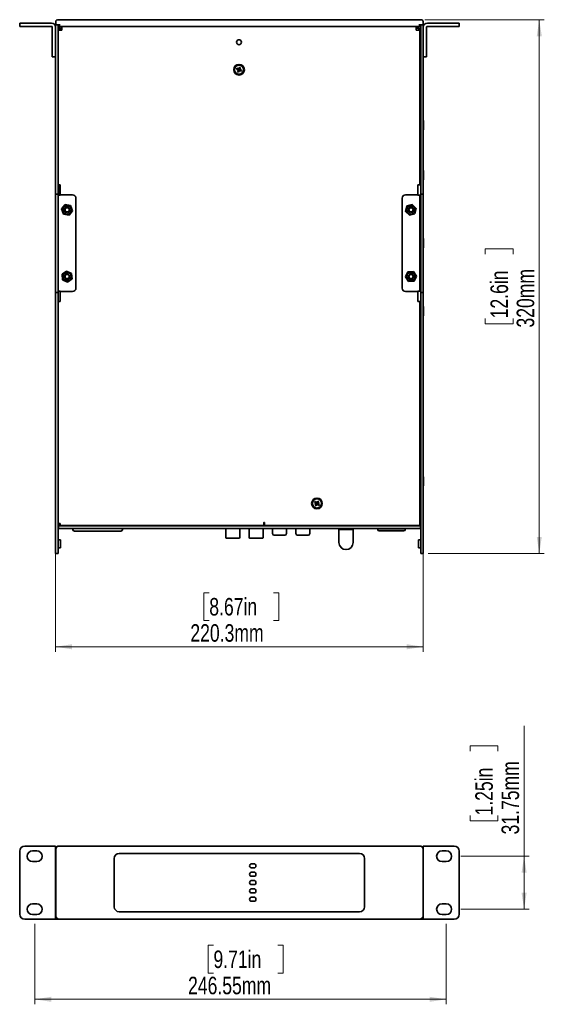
# Model space of a CAD drawing. Header units: millimetres. Extents: x 18 to 563, y 14 to 393.
# Tile 3 of 8: x 161 to 266, y 197 to 393. Entities that reach past the tile are written whole.
import ezdxf

# ---------------------------------------------------------------- set-up
doc = ezdxf.new("R2010")
doc.units = ezdxf.units.MM
doc.styles.add('SLDTEXTSTYLE0', font='TXT', dxfattribs={"width": 0.75})
doc.dimstyles.new('SLDDIMSTYLE0', dxfattribs={"dimtxt": 3.5, "dimasz": 3.302, "dimexe": 0, "dimexo": 0.0625, "dimgap": 0.875, "dimtad": 1, "dimlfac": 3, "dimrnd": 1e-09, "dimzin": 12, "dimdsep": 46, "dimtxsty": 'SLDTEXTSTYLE0', "dimsah": 1, "dimcen": 0.09, "dimadec": 0, "dimazin": 3, "dimtfac": 1, "dimtofl": 0, "dimtmove": 0, "dimatfit": 3, "dimfxl": 0, "dimfrac": 2, "dimtolj": 1, "dimtzin": 12, "dimarcsym": 0})

# ---------------------------------------------------------------- blocks, each defined once
blk = doc.blocks.new('_D')
at = {"color": 7, "linetype": 'Continuous', "lineweight": 0}
for p, q in [((164.39, 212.6), (164.39, 196.51)), ((246.57, 212.6), (246.57, 196.51)), ((200.08, 208.31), (199.02, 208.31)), ((199.02, 208.31), (199.02, 202.75)), ((212.91, 208.31), (213.98, 208.31)), ((213.98, 208.31), (213.98, 202.75)), ((199.02, 202.75), (200.08, 202.75)), ((213.98, 202.75), (212.91, 202.75)), ((164.39, 197.51), (246.57, 197.51))]:
    blk.add_line(p, q, dxfattribs=at)
at = {"color": 7, "linetype": 'Continuous', "lineweight": 18}
for points in [[(164.39, 197.51), (167.69, 197.01), (167.69, 198.02)], [(246.57, 197.51), (243.27, 198.02), (243.27, 197.01)]]:
    blk.add_solid(points, dxfattribs=at)
at = {"color": 7, "linetype": 'Continuous', "lineweight": 18, "char_height": 3.5, "attachment_point": 1, "style": 'SLDTEXTSTYLE0'}
for s, insert in [('9.71in', (200.08, 207.26)), ('246.55mm', (195.01, 202.02))]:
    blk.add_mtext(s, dxfattribs=dict(at, insert=insert))
blk = doc.blocks.new('_D_1')
at = {"color": 7, "linetype": 'Continuous', "lineweight": 0}
for p, q in [((262.12, 226.1), (262.12, 252.14)), ((251.33, 247.07), (251.33, 248.14)), ((251.33, 248.14), (256.88, 248.14)), ((256.88, 248.14), (256.88, 247.07)), ((251.33, 234.24), (251.33, 233.18)), ((256.88, 233.18), (256.88, 234.24)), ((251.33, 233.18), (256.88, 233.18)), ((249.49, 226.1), (263.12, 226.1)), ((262.12, 226.1), (262.12, 215.52)), ((249.49, 215.52), (263.12, 215.52))]:
    blk.add_line(p, q, dxfattribs=at)
at = {"color": 7, "linetype": 'Continuous', "lineweight": 18}
for points in [[(262.12, 226.1), (261.61, 222.8), (262.63, 222.8)], [(262.12, 215.52), (262.63, 218.82), (261.61, 218.82)]]:
    blk.add_solid(points, dxfattribs=at)
at = {"color": 7, "linetype": 'Continuous', "lineweight": 18, "char_height": 3.5, "attachment_point": 1, "rotation": 90, "style": 'SLDTEXTSTYLE0'}
for s, insert in [('31.75mm', (257.61, 230.46)), ('1.25in', (252.37, 234.24))]:
    blk.add_mtext(s, dxfattribs=dict(at, insert=insert))
blk = doc.blocks.new('_D_3')
at = {"color": 7, "linetype": 'Continuous', "lineweight": 0}
for p, q in [((168.55, 286.6), (168.55, 266.96)), ((241.99, 286.6), (241.99, 266.96)), ((199.25, 278.75), (198.18, 278.75)), ((198.18, 278.75), (198.18, 273.2)), ((212.08, 278.75), (213.14, 278.75)), ((213.14, 278.75), (213.14, 273.2)), ((198.18, 273.2), (199.25, 273.2)), ((213.14, 273.2), (212.08, 273.2)), ((241.99, 267.96), (168.55, 267.96))]:
    blk.add_line(p, q, dxfattribs=at)
at = {"color": 7, "linetype": 'Continuous', "lineweight": 18}
for points in [[(168.55, 267.96), (171.86, 267.45), (171.86, 268.47)], [(241.99, 267.96), (238.69, 268.47), (238.69, 267.45)]]:
    blk.add_solid(points, dxfattribs=at)
at = {"color": 7, "linetype": 'Continuous', "lineweight": 18, "char_height": 3.5, "attachment_point": 1, "style": 'SLDTEXTSTYLE0'}
for s, insert in [('8.67in', (199.25, 277.71)), ('220.3mm', (195.47, 272.47))]:
    blk.add_mtext(s, dxfattribs=dict(at, insert=insert))
blk = doc.blocks.new('_D_4')
at = {"color": 7, "linetype": 'Continuous', "lineweight": 0}
for p, q in [((242.27, 393.27), (266.15, 393.27)), ((265.15, 393.27), (265.15, 286.6)), ((254.36, 346.42), (254.36, 347.48)), ((254.36, 347.48), (259.92, 347.48)), ((259.92, 347.48), (259.92, 346.42)), ((254.36, 333.59), (254.36, 332.52)), ((254.36, 332.52), (259.92, 332.52)), ((259.92, 332.52), (259.92, 333.59)), ((242.99, 286.6), (266.15, 286.6))]:
    blk.add_line(p, q, dxfattribs=at)
at = {"color": 7, "linetype": 'Continuous', "lineweight": 18}
for points in [[(265.15, 393.27), (264.65, 389.97), (265.66, 389.97)], [(265.15, 286.6), (265.66, 289.91), (264.65, 289.91)]]:
    blk.add_solid(points, dxfattribs=at)
at = {"color": 7, "linetype": 'Continuous', "lineweight": 18, "char_height": 3.5, "attachment_point": 1, "rotation": 90, "style": 'SLDTEXTSTYLE0'}
for s, insert in [('12.6in', (255.41, 333.59)), ('320mm', (260.64, 331.75))]:
    blk.add_mtext(s, dxfattribs=dict(at, insert=insert))

msp = doc.modelspace()

# ---------------------------------------------------------------- linework, layer by layer
at = {"color": 7, "linetype": 'Continuous', "lineweight": 35}
for p, q in [((161.388, 391.9372), (161.388, 392.6039)), ((161.388, 392.6039), (162.388, 392.6039)), ((162.388, 391.9372), (161.388, 391.9372)), ((162.388, 392.6039), (167.7213, 392.6039)), ((162.388, 391.9372), (167.7213, 391.9372)), ((167.888, 391.7706), (167.888, 386.8372)), ((168.5546, 392.2706), (168.6353, 392.2706)), ((168.5546, 391.7706), (168.5546, 392.2706)), ((168.5546, 391.7706), (168.5546, 358.8372)), ((168.5546, 391.7706), (168.5546, 386.8372)), ((168.6046, 392.2706), (168.6046, 392.9372)), ((169.2713, 392.2706), (168.6353, 392.2706)), ((168.938, 393.2706), (169.2713, 393.2706)), ((169.0546, 392.2706), (169.0546, 391.7706)), ((169.0546, 391.7706), (169.0546, 358.8372)), ((169.138, 391.9372), (169.138, 392.2706)), ((169.4713, 391.9372), (169.138, 391.9372)), ((169.2713, 393.2706), (241.2713, 393.2706)), ((169.2713, 392.2706), (169.4713, 392.2706)), ((241.0713, 391.9372), (169.4713, 391.9372)), ((169.788, 391.6039), (169.638, 391.6039)), ((169.788, 391.9372), (169.788, 391.5372)), ((240.588, 391.5372), (240.588, 391.9372)), ((240.588, 391.6039), (241.0046, 391.6039)), ((241.0713, 392.2706), (241.2713, 392.2706)), ((241.4046, 391.9372), (241.0713, 391.9372)), ((241.2713, 393.2706), (241.6046, 393.2706)), ((241.9073, 392.2706), (241.2713, 392.2706)), ((241.4046, 392.2706), (241.4046, 391.9372)), ((241.488, 391.7706), (241.488, 392.2706)), ((241.488, 391.7706), (241.488, 358.8372)), ((241.9073, 392.2706), (241.988, 392.2706)), ((241.938, 392.2706), (241.938, 392.9372)), ((241.988, 392.2706), (241.988, 391.7706)), ((241.988, 391.7706), (241.988, 358.8372)), ((241.988, 391.7706), (241.988, 386.8372)), ((242.6546, 391.7706), (242.6546, 386.8372)), ((248.1546, 392.6039), (242.8213, 392.6039)), ((248.1546, 391.9372), (242.8213, 391.9372)), ((248.1546, 392.6039), (249.1546, 392.6039)), ((249.1546, 391.9372), (248.1546, 391.9372)), ((249.1546, 392.6039), (249.1546, 391.9372)), ((169.0546, 391.2039), (169.4546, 391.2039)), ((169.238, 391.5372), (169.238, 391.2039)), ((169.4546, 391.2039), (169.788, 391.2039)), ((169.5713, 391.5372), (169.5713, 391.2039)), ((169.788, 391.2039), (169.788, 391.5372)), ((240.588, 391.5372), (240.588, 391.2039)), ((240.588, 391.2039), (240.9213, 391.2039)), ((240.9213, 391.2039), (241.3213, 391.2039)), ((241.0713, 391.5372), (241.0713, 391.2039)), ((241.3213, 391.2039), (241.3213, 360.2706)), ((241.4046, 391.5372), (241.4046, 388.8372)), ((241.4046, 388.8372), (241.4046, 387.0039)), ((167.888, 385.8372), (167.888, 386.8372)), ((168.5546, 385.8372), (167.888, 385.8372)), ((241.4046, 387.0039), (241.3213, 387.0039)), ((242.6546, 385.8372), (241.988, 385.8372)), ((242.6546, 386.8372), (242.6546, 385.8372)), ((205.155, 383.5004), (205.2779, 383.7776)), ((205.2779, 383.7776), (205.5034, 383.6776)), ((205.5034, 383.6776), (205.3805, 383.4004)), ((204.6809, 383.3605), (204.7809, 383.586)), ((204.9581, 383.2376), (204.6809, 383.3605)), ((204.7809, 383.586), (205.0581, 383.4631)), ((204.8725, 382.8635), (204.9955, 383.1408)), ((205.098, 382.7635), (204.8725, 382.8635)), ((204.9863, 383.2251), (205.0028, 383.2624)), ((205.0453, 383.1523), (205.0079, 383.1689)), ((205.0697, 383.4133), (205.0863, 383.4506)), ((205.221, 383.0408), (205.098, 382.7635)), ((205.1425, 383.4723), (205.1798, 383.4557)), ((205.2334, 383.0689), (205.1961, 383.0854)), ((205.3062, 383.1279), (205.2897, 383.0906)), ((205.595, 382.9551), (205.3178, 383.0781)), ((205.3307, 383.3888), (205.368, 383.3723)), ((205.3897, 383.316), (205.3731, 383.2787)), ((205.4178, 383.3036), (205.695, 383.1806)), ((205.695, 383.1806), (205.595, 382.9551)), ((168.5546, 373.1039), (168.5213, 373.1039)), ((168.5213, 371.2706), (168.5213, 373.1039)), ((241.3608, 372.6872), (241.3213, 372.6872)), ((242.0213, 373.1039), (241.988, 373.1039)), ((242.0213, 373.1039), (242.0213, 371.8566)), ((168.5213, 371.2706), (168.5546, 371.2706)), ((241.3213, 371.6872), (241.3608, 371.6872)), ((241.988, 371.2706), (242.0213, 371.2706)), ((242.0213, 371.8566), (242.0213, 371.2706)), ((168.5546, 363.1039), (168.5213, 363.1039)), ((168.5213, 361.2706), (168.5213, 363.1039)), ((241.3608, 362.6872), (241.3213, 362.6872)), ((242.0213, 363.1039), (241.988, 363.1039)), ((242.0213, 363.1039), (242.0213, 361.8566)), ((168.5213, 361.2706), (168.5546, 361.2706)), ((169.4546, 360.2706), (169.0546, 360.2706)), ((169.388, 360.2706), (169.388, 359.5372)), ((169.4546, 360.2706), (169.4546, 358.6706)), ((240.9213, 360.2706), (240.9213, 358.6706)), ((241.3213, 360.2706), (240.9213, 360.2706)), ((241.3213, 361.6872), (241.3608, 361.6872)), ((241.988, 361.2706), (242.0213, 361.2706)), ((242.0213, 361.8566), (242.0213, 361.2706)), ((168.5546, 358.4372), (168.5546, 358.8372)), ((169.0546, 358.4372), (168.5546, 358.4372)), ((168.5546, 358.2372), (168.5546, 358.4372)), ((168.5546, 338.9706), (168.5546, 358.2372)), ((169.0546, 358.8372), (169.0546, 358.4372)), ((169.0546, 358.4372), (169.0546, 358.2372)), ((169.0546, 358.2372), (169.0546, 338.9706)), ((169.0546, 358.2039), (169.4546, 358.2039)), ((169.388, 359.5372), (169.388, 358.2039)), ((169.4546, 358.2706), (169.4546, 358.6706)), ((171.9546, 358.2706), (169.4546, 358.2706)), ((169.4546, 358.2039), (169.4546, 358.2706)), ((240.9213, 358.2706), (238.4213, 358.2706)), ((240.9213, 358.6706), (240.9213, 358.2706)), ((240.9213, 358.2706), (240.9213, 358.2039)), ((240.9213, 358.2039), (241.3213, 358.2039)), ((241.3213, 339.0039), (241.3213, 358.2039)), ((241.488, 358.4372), (241.488, 358.8372)), ((241.988, 358.4372), (241.488, 358.4372)), ((241.488, 358.2372), (241.488, 358.4372)), ((241.488, 338.9706), (241.488, 358.2372)), ((241.988, 358.8372), (241.988, 358.4372)), ((241.988, 358.2372), (241.988, 358.4372)), ((241.988, 338.9706), (241.988, 358.2372)), ((170.4668, 356.307), (169.7632, 355.4529)), ((171.5583, 356.1246), (170.4668, 356.307)), ((172.6213, 339.6039), (172.6213, 357.6039)), ((237.7546, 357.6039), (237.7546, 339.6039)), ((239.7946, 356.3429), (238.7293, 356.0434)), ((240.5866, 355.5701), (239.7946, 356.3429)), ((241.488, 356.4372), (241.3213, 356.4372)), ((169.7632, 355.4529), (170.151, 354.4165)), ((170.151, 354.4165), (171.2424, 354.2342)), ((171.2424, 354.2342), (171.9461, 355.0882)), ((171.9461, 355.0882), (171.5583, 356.1246)), ((238.7293, 356.0434), (238.456, 354.9711)), ((238.456, 354.9711), (239.248, 354.1983)), ((239.248, 354.1983), (240.3133, 354.4978)), ((240.3133, 354.4978), (240.5866, 355.5701)), ((241.3213, 354.7706), (241.488, 354.7706)), ((168.5546, 349.5206), (168.5213, 349.5206)), ((168.5213, 347.6872), (168.5213, 349.5206)), ((241.3608, 349.1039), (241.3213, 349.1039)), ((242.0213, 349.5206), (241.988, 349.5206)), ((242.0213, 349.5206), (242.0213, 348.2733)), ((242.0213, 348.2733), (242.0213, 347.6872)), ((168.5213, 347.6872), (168.5546, 347.6872)), ((241.3213, 348.1039), (241.3608, 348.1039)), ((241.988, 347.6872), (242.0213, 347.6872)), ((170.7614, 343.0399), (169.8531, 342.4078)), ((169.8531, 342.4078), (169.9464, 341.3051)), ((171.7629, 342.5694), (170.7614, 343.0399)), ((171.8562, 341.4667), (171.7629, 342.5694)), ((238.9021, 342.8544), (238.4174, 341.8595)), ((240.0059, 342.9321), (238.9021, 342.8544)), ((240.6252, 342.0149), (240.0059, 342.9321)), ((169.9464, 341.3051), (170.9479, 340.8346)), ((170.9479, 340.8346), (171.8562, 341.4667)), ((238.4174, 341.8595), (239.0367, 340.9424)), ((239.0367, 340.9424), (240.1405, 341.0201)), ((240.1405, 341.0201), (240.6252, 342.0149)), ((168.5546, 338.7706), (168.5546, 338.9706)), ((168.5546, 338.7706), (169.0546, 338.7706)), ((168.5546, 338.3706), (168.5546, 338.7706)), ((169.4546, 339.0039), (169.0546, 339.0039)), ((169.0546, 338.9706), (169.0546, 338.7706)), ((169.0546, 338.7706), (169.0546, 338.3706)), ((169.4546, 338.9372), (169.4546, 339.0039)), ((169.4546, 338.9372), (171.9546, 338.9372)), ((169.4546, 338.5372), (169.4546, 338.9372)), ((169.4546, 338.5372), (169.4546, 336.9372)), ((238.4213, 338.9372), (240.9213, 338.9372)), ((240.9213, 339.0039), (240.9213, 338.9372)), ((241.3213, 339.0039), (240.9213, 339.0039)), ((240.9213, 338.9372), (240.9213, 338.5372)), ((240.9213, 338.5372), (240.9213, 336.9372)), ((241.488, 338.7706), (241.488, 338.9706)), ((241.488, 338.7706), (241.988, 338.7706)), ((241.488, 338.3706), (241.488, 338.7706)), ((241.988, 338.7706), (241.988, 338.9706)), ((241.988, 338.7706), (241.988, 338.3706)), ((168.5546, 338.3706), (168.5546, 287.6039)), ((169.0546, 338.3706), (169.0546, 287.6039)), ((169.0546, 336.9372), (169.4546, 336.9372)), ((240.9213, 336.9372), (241.3213, 336.9372)), ((241.3213, 336.9372), (241.3213, 292.1706)), ((241.488, 338.3706), (241.488, 287.6039)), ((241.988, 338.3706), (241.988, 287.6039)), ((168.5546, 335.9372), (168.5213, 335.9372)), ((168.5213, 334.1039), (168.5213, 335.9372)), ((241.3608, 335.5206), (241.3213, 335.5206)), ((241.3213, 334.5206), (241.3608, 334.5206)), ((242.0213, 335.9372), (241.988, 335.9372)), ((242.0213, 335.9372), (242.0213, 334.6899)), ((242.0213, 334.6899), (242.0213, 334.1039)), ((168.5213, 334.1039), (168.5546, 334.1039)), ((241.988, 334.1039), (242.0213, 334.1039)), ((168.5546, 301.9372), (168.5213, 301.9372)), ((168.5213, 300.1039), (168.5213, 301.9372)), ((241.3608, 301.5206), (241.3213, 301.5206)), ((242.0213, 301.9372), (241.988, 301.9372)), ((242.0213, 301.9372), (242.0213, 300.6899)), ((168.5213, 300.1039), (168.5546, 300.1039)), ((241.3213, 300.5206), (241.3608, 300.5206)), ((241.988, 300.1039), (242.0213, 300.1039)), ((242.0213, 300.6899), (242.0213, 300.1039)), ((220.2736, 296.7878), (220.4143, 296.9904)), ((220.5227, 296.6148), (220.2736, 296.7878)), ((220.3681, 296.2636), (220.5411, 296.5127)), ((220.5707, 296.1229), (220.3681, 296.2636)), ((220.4143, 296.9904), (220.6634, 296.8174)), ((220.548, 296.5973), (220.5713, 296.6308)), ((220.5922, 296.5147), (220.5587, 296.538)), ((220.7437, 296.372), (220.5707, 296.1229)), ((220.6654, 296.7663), (220.6887, 296.7999)), ((220.7613, 296.3973), (220.7277, 296.4205)), ((220.748, 296.8106), (220.7815, 296.7873)), ((220.7655, 296.8358), (220.9385, 297.0849)), ((220.8439, 296.4415), (220.8206, 296.408)), ((221.095, 296.2174), (220.8459, 296.3904)), ((220.9171, 296.6931), (220.9506, 296.6699)), ((220.9613, 296.6106), (220.938, 296.577)), ((220.9385, 297.0849), (221.1411, 296.9442)), ((221.1411, 296.9442), (220.9681, 296.6951)), ((220.9866, 296.593), (221.2357, 296.42)), ((221.2357, 296.42), (221.095, 296.2174)), ((241.3213, 295.4372), (241.4213, 295.4372)), ((241.4213, 295.4372), (241.4213, 295.2706)), ((241.4213, 292.2706), (241.4213, 295.2706)), ((241.488, 294.2706), (241.4213, 294.2706)), ((241.4213, 293.2706), (241.488, 293.2706)), ((169.4546, 292.5706), (169.0546, 292.5706)), ((169.1213, 292.2706), (169.0546, 292.2706)), ((169.1213, 292.2706), (169.1213, 292.5706)), ((169.1213, 291.6039), (169.1213, 292.1039)), ((241.4213, 292.1039), (169.1213, 292.1039)), ((241.4213, 291.6039), (169.1213, 291.6039)), ((169.4546, 292.1706), (169.4546, 292.5706)), ((169.4546, 292.1706), (210.1213, 292.1706)), ((171.9746, 292.1372), (170.2713, 292.1372)), ((171.9746, 292.1039), (171.9746, 292.1706)), ((171.9746, 291.4039), (171.9746, 291.6039)), ((171.9746, 291.4039), (171.9746, 291.4039)), ((181.9413, 292.1039), (181.9413, 292.1706)), ((184.9303, 292.1372), (181.9413, 292.1372)), ((181.9413, 291.4039), (181.9413, 291.6039)), ((181.9413, 291.4039), (181.9413, 291.4039)), ((184.9303, 292.1039), (184.9303, 292.1706)), ((186.9303, 292.1039), (186.9303, 292.1706)), ((186.9303, 292.1706), (186.9303, 292.1039)), ((188.597, 292.1706), (188.597, 292.1039)), ((188.597, 292.1039), (188.597, 292.1706)), ((190.2636, 292.1706), (190.2636, 292.1039)), ((190.2636, 292.1039), (190.2636, 292.1706)), ((192.2636, 292.1706), (192.2636, 292.1039)), ((193.8713, 292.1372), (192.2636, 292.1372)), ((193.8713, 292.1706), (193.8713, 292.1039)), ((193.938, 292.1039), (193.938, 292.1706)), ((201.2713, 292.1706), (201.2713, 292.1039)), ((201.338, 292.1706), (201.338, 292.1039)), ((202.1903, 292.1372), (201.338, 292.1372)), ((202.1904, 292.1312), (202.1904, 292.1039)), ((202.5544, 291.6039), (202.5544, 289.8029)), ((205.323, 289.8029), (205.323, 291.6039)), ((205.6871, 292.1039), (205.6871, 292.1312)), ((206.8554, 292.1372), (205.6872, 292.1372)), ((206.8555, 292.1312), (206.8555, 292.1039)), ((207.2196, 291.6039), (207.2196, 289.8029)), ((209.9882, 289.8029), (209.9882, 291.6039)), ((210.1213, 292.5706), (210.1213, 292.7372)), ((210.1213, 292.5706), (210.1213, 292.1706)), ((210.288, 292.3006), (210.1213, 292.3006)), ((210.288, 292.7372), (210.288, 292.1706)), ((210.288, 292.1706), (240.9213, 292.1706)), ((210.3522, 292.1039), (210.3522, 292.1312)), ((211.8879, 292.1372), (210.3523, 292.1372)), ((211.8879, 292.1039), (211.8879, 292.1706)), ((211.8879, 290.5789), (211.8879, 291.6039)), ((214.6546, 292.1039), (214.6546, 292.1706)), ((216.5546, 292.1372), (214.6546, 292.1372)), ((214.6546, 290.5789), (214.6546, 291.6039)), ((216.5546, 292.1039), (216.5546, 292.1706)), ((216.5546, 290.5789), (216.5546, 291.6039)), ((219.3213, 292.1039), (219.3213, 292.1706)), ((221.3913, 292.1372), (219.3213, 292.1372)), ((219.3213, 290.5789), (219.3213, 291.6039)), ((221.3913, 292.1706), (221.3913, 292.1039)), ((221.458, 292.1039), (221.458, 292.1706)), ((225.1513, 291.3667), (225.1513, 288.7833)), ((225.1513, 291.3667), (226.568, 291.3667)), ((225.818, 292.1706), (225.818, 292.1039)), ((225.818, 291.6039), (225.818, 291.3667)), ((226.568, 291.3667), (227.9846, 291.3667)), ((227.318, 292.1039), (227.318, 292.1706)), ((227.318, 291.3667), (227.318, 291.6039)), ((227.9846, 288.7833), (227.9846, 291.3667)), ((231.1246, 292.1706), (231.1246, 292.1039)), ((231.1913, 292.1706), (231.1913, 292.1039)), ((232.883, 292.1372), (231.1913, 292.1372)), ((232.883, 292.1039), (232.883, 292.1706)), ((232.883, 291.2006), (232.883, 291.6039)), ((238.3863, 292.1706), (238.3863, 292.1039)), ((240.2713, 292.1372), (238.3863, 292.1372)), ((238.3863, 291.6039), (238.3863, 291.2006)), ((241.3213, 292.1706), (240.9213, 292.1706)), ((241.488, 292.2706), (241.4213, 292.2706)), ((241.4213, 291.6039), (241.4213, 292.1039)), ((169.5046, 289.3539), (169.1046, 289.3539)), ((169.5046, 287.7206), (169.5046, 289.3539)), ((172.9926, 291.0705), (174.2997, 291.0705)), ((173.9746, 291.0705), (179.9413, 291.0705)), ((174.7484, 291.0705), (179.1675, 291.0705)), ((179.6162, 291.0705), (180.9233, 291.0705)), ((202.7238, 289.6336), (203.9387, 289.6336)), ((203.9387, 289.6336), (205.1537, 289.6336)), ((207.3889, 289.6336), (208.6039, 289.6336)), ((208.6039, 289.6336), (209.8188, 289.6336)), ((233.1347, 291.2006), (232.883, 291.2006)), ((232.883, 291.2006), (232.883, 291.2006)), ((238.3863, 291.2006), (232.883, 291.2006)), ((233.1347, 291.2006), (233.1347, 291.1279)), ((233.1347, 291.1279), (234.468, 291.1279)), ((233.1347, 291.1279), (234.468, 291.1279)), ((233.1347, 291.1279), (233.1347, 291.1279)), ((233.6346, 291.1452), (233.6346, 291.2006)), ((237.5513, 291.1452), (233.6346, 291.1452)), ((233.6346, 291.1452), (233.6346, 291.1452)), ((237.5513, 291.1452), (233.6346, 291.1452)), ((234.468, 291.1279), (234.468, 291.1452)), ((234.468, 291.1279), (234.468, 291.1279)), ((236.8013, 291.1279), (236.8013, 291.1452)), ((238.1346, 291.1279), (236.8013, 291.1279)), ((238.1346, 291.1279), (236.8013, 291.1279)), ((236.8013, 291.1279), (236.8013, 291.1279)), ((237.5513, 291.2006), (237.5513, 291.1452)), ((237.5513, 291.1452), (237.5513, 291.1452)), ((238.1346, 291.2006), (238.1346, 291.1279)), ((238.3863, 291.2006), (238.1346, 291.2006)), ((238.1346, 291.1279), (238.1346, 291.1279)), ((238.3863, 291.2006), (238.3863, 291.2006)), ((241.438, 289.3539), (241.038, 289.3539)), ((241.038, 287.7206), (241.038, 289.3539)), ((168.5546, 286.6039), (168.5546, 287.6039)), ((169.0546, 287.6039), (169.0546, 286.6039)), ((169.1046, 287.7206), (169.5046, 287.7206)), ((241.038, 287.7206), (241.438, 287.7206)), ((241.488, 286.6039), (241.488, 287.6039)), ((241.988, 287.6039), (241.988, 286.6039)), ((169.0546, 286.6039), (168.5546, 286.6039)), ((241.988, 286.6039), (241.488, 286.6039)), ((161.388, 214.513), (161.388, 227.113)), ((162.388, 228.113), (167.7213, 228.113)), ((164.8046, 227.188), (163.9713, 227.188)), ((167.7213, 228.113), (168.5546, 228.113)), ((168.5546, 227.4797), (168.5546, 228.113)), ((168.5546, 214.013), (168.5546, 227.4797)), ((168.6046, 214.213), (168.6046, 227.4797)), ((169.0546, 228.1252), (169.0582, 228.1114)), ((169.2213, 228.1464), (169.2578, 228.1464)), ((169.2713, 228.1464), (241.2713, 228.1464)), ((229.2713, 226.6797), (181.2713, 226.6797)), ((241.2849, 228.1464), (241.3213, 228.1464)), ((241.488, 228.1252), (241.4844, 228.1114)), ((241.938, 227.4797), (241.938, 214.213)), ((241.988, 228.113), (241.988, 227.4797)), ((242.8213, 228.113), (241.988, 228.113)), ((241.988, 227.4797), (241.988, 214.013)), ((248.1546, 228.113), (242.8213, 228.113)), ((246.5713, 227.188), (245.738, 227.188)), ((249.1546, 227.113), (249.1546, 214.513)), ((163.9713, 225.0214), (164.8046, 225.0214)), ((180.2713, 225.6797), (180.2713, 216.013)), ((208.1546, 224.5964), (207.7213, 224.5964)), ((230.2713, 216.013), (230.2713, 225.6797)), ((245.738, 225.0214), (246.5713, 225.0214)), ((208.1546, 223.763), (207.7213, 223.763)), ((208.1546, 222.9297), (207.7213, 222.9297)), ((208.1546, 222.0964), (207.7213, 222.0964)), ((208.1546, 221.263), (207.7213, 221.263)), ((208.1546, 220.4297), (207.7213, 220.4297)), ((208.1546, 219.5964), (207.7213, 219.5964)), ((208.1546, 218.763), (207.7213, 218.763)), ((164.8046, 216.6047), (163.9713, 216.6047)), ((207.7213, 217.9297), (208.1546, 217.9297)), ((207.7213, 217.0964), (208.1546, 217.0964)), ((246.5713, 216.6047), (245.738, 216.6047)), ((181.2713, 215.013), (229.2713, 215.013)), ((162.388, 213.513), (167.7213, 213.513)), ((163.9713, 214.438), (164.8046, 214.438)), ((167.7213, 213.513), (168.5546, 213.513)), ((168.5546, 213.513), (168.5546, 214.013)), ((169.0546, 213.513), (168.5546, 213.513)), ((169.0546, 213.5826), (169.0546, 213.513)), ((169.1213, 213.513), (169.1213, 213.5635)), ((169.4546, 213.513), (169.1213, 213.513)), ((241.2713, 213.5464), (169.2713, 213.5464)), ((169.4546, 213.513), (169.788, 213.513)), ((169.788, 213.5464), (169.788, 213.513)), ((169.788, 213.513), (240.588, 213.513)), ((240.588, 213.513), (240.588, 213.5464)), ((240.588, 213.513), (240.9213, 213.513)), ((241.4213, 213.513), (240.9213, 213.513)), ((241.4213, 213.5635), (241.4213, 213.513)), ((241.488, 213.513), (241.488, 213.5826)), ((241.988, 213.513), (241.488, 213.513)), ((241.988, 214.013), (241.988, 213.513)), ((242.8213, 213.513), (241.988, 213.513)), ((248.1546, 213.513), (242.8213, 213.513)), ((245.738, 214.438), (246.5713, 214.438))]:
    msp.add_line(p, q, dxfattribs=at)
at = {"color": 7, "linetype": 'Continuous', "lineweight": 35, "flags": 128}
for points in [[(169.1213, 292.2706), (169.1341, 292.1405), (169.1425, 292.1039)], [(170.2713, 292.1372), (170.1412, 292.1501), (170.0631, 292.1706)], [(202.1857, 292.1706), (202.1871, 292.1643), (202.1904, 292.1312)], [(205.6871, 292.1312), (205.6903, 292.1643), (205.6917, 292.1706)], [(206.8509, 292.1706), (206.8522, 292.1643), (206.8555, 292.1312)], [(210.3522, 292.1312), (210.3555, 292.1643), (210.3569, 292.1706)], [(240.4795, 292.1706), (240.4014, 292.1501), (240.2713, 292.1372)], [(241.4001, 292.1039), (241.4085, 292.1405), (241.4213, 292.2706)], [(180.0413, 291.0705), (180.2258, 291.0705), (180.4048, 291.0705), (180.5728, 291.0705), (180.7248, 291.0705), (180.8563, 291.0705), (180.9632, 291.0705), (181.0425, 291.0705), (181.0916, 291.0705)], [(214.3213, 290.2456), (214.2579, 290.2456), (214.0756, 290.2456), (213.7963, 290.2456), (213.4536, 290.2456), (213.0889, 290.2456), (212.7463, 290.2456), (212.4669, 290.2456), (212.2846, 290.2456), (212.2213, 290.2456)], [(212.2213, 290.2456), (212.2846, 290.2456), (212.4669, 290.2456), (212.7463, 290.2456), (213.0889, 290.2456), (213.4536, 290.2456), (213.7963, 290.2456), (214.0756, 290.2456), (214.2579, 290.2456), (214.3213, 290.2456)], [(214.2713, 290.2456), (214.211, 290.2456), (214.0373, 290.2456), (213.7713, 290.2456), (213.4449, 290.2456), (213.0976, 290.2456), (212.7713, 290.2456), (212.5052, 290.2456), (212.3316, 290.2456), (212.2713, 290.2456)], [(212.2713, 290.2456), (212.3316, 290.2456), (212.5052, 290.2456), (212.7713, 290.2456), (213.0976, 290.2456), (213.4449, 290.2456), (213.7713, 290.2456), (214.0373, 290.2456), (214.211, 290.2456), (214.2713, 290.2456)], [(218.9879, 290.2456), (218.9246, 290.2456), (218.7423, 290.2456), (218.4629, 290.2456), (218.1203, 290.2456), (217.7556, 290.2456), (217.4129, 290.2456), (217.1336, 290.2456), (216.9512, 290.2456), (216.8879, 290.2456)], [(216.8879, 290.2456), (216.9512, 290.2456), (217.1336, 290.2456), (217.4129, 290.2456), (217.7556, 290.2456), (218.1203, 290.2456), (218.4629, 290.2456), (218.7423, 290.2456), (218.9246, 290.2456), (218.9879, 290.2456)], [(218.9379, 290.2456), (218.8776, 290.2456), (218.704, 290.2456), (218.4379, 290.2456), (218.1116, 290.2456), (217.7643, 290.2456), (217.4379, 290.2456), (217.1719, 290.2456), (216.9982, 290.2456), (216.9379, 290.2456)], [(216.9379, 290.2456), (216.9982, 290.2456), (217.1719, 290.2456), (217.4379, 290.2456), (217.7643, 290.2456), (218.1116, 290.2456), (218.4379, 290.2456), (218.704, 290.2456), (218.8776, 290.2456), (218.9379, 290.2456)]]:
    msp.add_lwpolyline(points, dxfattribs=at)
at = {"color": 7, "linetype": 'Continuous', "lineweight": 35}
for centre, radius in [((205.188, 388.7706), 0.5), ((205.188, 383.2706), 1.0667), ((205.188, 383.2706), 0.9167), ((170.8546, 355.2706), 0.8333), ((170.8546, 355.2706), 0.5333), ((170.8546, 355.2706), 0.4167), ((239.5213, 355.2706), 0.8333), ((239.5213, 355.2706), 0.5333), ((239.5213, 355.2706), 0.4167), ((170.8546, 341.9372), 0.8333), ((170.8546, 341.9372), 0.5333), ((239.5213, 341.9372), 0.8333), ((239.5213, 341.9372), 0.5333), ((170.8546, 341.9372), 0.4167), ((239.5213, 341.9372), 0.4167), ((220.7546, 296.6039), 1.0667), ((220.7546, 296.6039), 0.9167)]:
    msp.add_circle(centre, radius, dxfattribs=at)
for centre, radius, start, end in [((167.7213, 391.7706), 0.8333, 0, 90), ((167.7213, 391.7706), 0.1667, 0, 90), ((168.938, 392.9372), 0.3333, 90, 180), ((169.638, 391.5372), 0.4, 90, 180), ((169.638, 391.5372), 0.0667, 90, 180), ((241.0046, 391.5372), 0.4, 0, 90), ((241.0046, 391.5372), 0.0667, 0, 90), ((241.6046, 392.9372), 0.3333, 0, 90), ((242.8213, 391.7706), 0.8333, 90, 180), ((242.8213, 391.7706), 0.1667, 90, 180), ((241.3608, 389.5372), 0.2667, 279.451552, 298.470979), ((241.3608, 388.0039), 0.2667, 61.529021, 80.548448), ((205.188, 383.2706), 0.2322, 188.168622, 213.99721), ((205.188, 383.2706), 0.1853, 129.644793, 182.521039), ((205.188, 383.2706), 0.1853, 182.521039, 197.801126), ((205.188, 383.2706), 0.1853, 197.801126, 204.364706), ((205.188, 383.2706), 0.1853, 204.364706, 219.644793), ((205.188, 383.2706), 0.1853, 219.644793, 272.521039), ((205.188, 383.2706), 0.2322, 98.168622, 123.99721), ((205.188, 383.2706), 0.1853, 114.364706, 129.644793), ((205.188, 383.2706), 0.1853, 107.801126, 114.364706), ((205.188, 383.2706), 0.1853, 92.521039, 107.801126), ((205.188, 383.2706), 0.1853, 39.644793, 92.521039), ((205.188, 383.2706), 0.1853, 272.521039, 287.801126), ((205.188, 383.2706), 0.2322, 278.168622, 303.99721), ((205.188, 383.2706), 0.1853, 287.801126, 294.364706), ((205.188, 383.2706), 0.1853, 294.364706, 309.644793), ((205.188, 383.2706), 0.1853, 309.644793, 2.521039), ((205.188, 383.2706), 0.1853, 24.364706, 39.644793), ((205.188, 383.2706), 0.1853, 17.801126, 24.364706), ((205.188, 383.2706), 0.1853, 2.521039, 17.801126), ((205.188, 383.2706), 0.2322, 8.168622, 33.99721), ((241.3608, 372.9539), 0.2667, 270, 298.470979), ((241.3608, 371.4206), 0.2667, 61.529021, 90), ((241.3608, 362.9539), 0.2667, 270, 298.470979), ((241.3608, 361.4206), 0.2667, 61.529021, 90), ((171.9546, 357.6039), 0.6667, 0, 90), ((238.4213, 357.6039), 0.6667, 90, 180), ((241.3608, 349.3706), 0.2667, 270, 298.470979), ((241.3608, 347.8372), 0.2667, 61.529021, 90), ((171.9546, 339.6039), 0.6667, 270, 0), ((238.4213, 339.6039), 0.6667, 180, 270), ((241.3608, 335.7872), 0.2667, 270, 298.470979), ((241.3608, 334.2539), 0.2667, 61.529021, 90), ((241.3608, 301.7872), 0.2667, 270, 298.470979), ((241.3608, 300.2539), 0.2667, 61.529021, 90), ((220.7546, 296.6039), 0.2322, 177.305996, 203.134584), ((220.7546, 296.6039), 0.1853, 171.658413, 186.9385), ((220.7546, 296.6039), 0.1853, 186.9385, 193.502079), ((220.7546, 296.6039), 0.1853, 118.782166, 171.658413), ((220.7546, 296.6039), 0.1853, 193.502079, 208.782166), ((220.7546, 296.6039), 0.1853, 208.782166, 261.658413), ((220.7546, 296.6039), 0.2322, 87.305996, 113.134584), ((220.7546, 296.6039), 0.1853, 103.502079, 118.782166), ((220.7546, 296.6039), 0.1853, 96.9385, 103.502079), ((220.7546, 296.6039), 0.1853, 261.658413, 276.9385), ((220.7546, 296.6039), 0.1853, 81.658413, 96.9385), ((220.7546, 296.6039), 0.2322, 267.305996, 293.134584), ((220.7546, 296.6039), 0.1853, 276.9385, 283.502079), ((220.7546, 296.6039), 0.1853, 28.782166, 81.658413), ((220.7546, 296.6039), 0.1853, 283.502079, 298.782166), ((220.7546, 296.6039), 0.1853, 298.782166, 351.658413), ((220.7546, 296.6039), 0.1853, 13.502079, 28.782166), ((220.7546, 296.6039), 0.1853, 6.9385, 13.502079), ((220.7546, 296.6039), 0.1853, 351.658413, 6.9385), ((220.7546, 296.6039), 0.2322, 357.305996, 23.134584), ((169.788, 292.2706), 0.1667, 216.869898, 270), ((172.308, 291.4039), 0.3333, 180.00001, 270.00001), ((172.308, 291.4039), 0.3333, 180.00001, 270.00001), ((181.608, 291.4039), 0.3333, 270.00001, 0.00001), ((181.608, 291.4039), 0.3333, 270.00001, 0.00001), ((210.2046, 292.7372), 0.0833, 0, 180), ((240.7546, 292.2706), 0.1667, 270, 323.130102), ((169.1046, 289.4039), 0.05, 180, 270), ((202.7238, 289.8029), 0.1693, 180.00001, 270.00001), ((205.1537, 289.8029), 0.1693, 270.00001, 0.00001), ((207.3889, 289.8029), 0.1693, 180.00001, 270.00001), ((209.8188, 289.8029), 0.1693, 270.00001, 0.00001), ((212.2213, 290.5789), 0.3333, 180.000001, 270.000001), ((214.3213, 290.5789), 0.3333, 270.000001, 0.000001), ((216.8879, 290.5789), 0.3333, 180.000001, 270.000001), ((218.9879, 290.5789), 0.3333, 270.000001, 0.000001), ((241.438, 289.4039), 0.05, 270, 0), ((169.1046, 287.6706), 0.05, 90, 180), ((226.568, 288.7833), 1.4167, 180, 0), ((241.438, 287.6706), 0.05, 0, 90), ((162.388, 227.113), 1, 90, 180), ((163.9713, 226.1047), 1.0833, 90, 270), ((164.8046, 226.1047), 1.0833, 270, 90), ((169.2213, 227.4797), 0.6667, 104.477512, 180), ((169.2713, 227.4797), 0.6667, 90, 180), ((181.2713, 225.6797), 1, 90, 180), ((229.2713, 225.6797), 1, 0, 90), ((241.2713, 227.4797), 0.6667, 0, 90), ((241.3213, 227.4797), 0.6667, 0, 75.522488), ((245.738, 226.1047), 1.0833, 90, 270), ((246.5713, 226.1047), 1.0833, 270, 90), ((248.1546, 227.113), 1, 0, 90), ((207.7213, 224.1797), 0.4167, 90, 270), ((208.1546, 224.1797), 0.4167, 270, 90), ((207.7213, 222.513), 0.4167, 90, 270), ((208.1546, 222.513), 0.4167, 270, 90), ((207.7213, 220.8464), 0.4167, 90, 270), ((208.1546, 220.8464), 0.4167, 270, 90), ((207.7213, 219.1797), 0.4167, 90, 270), ((208.1546, 219.1797), 0.4167, 270, 90), ((163.9713, 215.5214), 1.0833, 90, 270), ((164.8046, 215.5214), 1.0833, 270, 90), ((207.7213, 217.513), 0.4167, 90, 270), ((208.1546, 217.513), 0.4167, 270, 90), ((245.738, 215.5214), 1.0833, 90, 270), ((246.5713, 215.5214), 1.0833, 270, 90), ((162.388, 214.513), 1, 180, 270), ((181.2713, 216.013), 1, 180, 270), ((229.2713, 216.013), 1, 270, 360), ((248.1546, 214.513), 1, 270, 0), ((169.2713, 214.213), 0.6667, 180, 270), ((169.4546, 213.913), 0.4, 246.443536, 270), ((240.9213, 213.913), 0.4, 270, 293.556464), ((241.2713, 214.213), 0.6667, 270, 0)]:
    msp.add_arc(centre, radius, start, end, dxfattribs=at)
for centre, major_axis, start_param, end_param in [((205.1668, 383.28), (0.1511, -0.067), 2.61320416, 3.66998115), ((205.1786, 383.2494), (0.067, 0.1511), 2.61320416, 3.66998115), ((205.1974, 383.2918), (0.067, 0.1511), 5.75479681, 6.8115738), ((205.2092, 383.2612), (0.1511, -0.067), 5.75479681, 6.8115738), ((220.7356, 296.6171), (0.1358, -0.0943), 2.61320416, 3.66998115), ((220.7414, 296.5849), (0.0943, 0.1358), 2.61320416, 3.66998115), ((220.7679, 296.623), (0.0943, 0.1358), 5.75479681, 6.8115738), ((220.7737, 296.5907), (0.1358, -0.0943), 5.75479681, 6.8115738)]:
    msp.add_ellipse(centre, major_axis=major_axis, ratio=0.99011591, start_param=start_param, end_param=end_param, dxfattribs=at)
for points in [[(204.9581, 383.2376), (204.975, 383.2301), (204.9924, 383.2224), (205.0115, 383.2139)], [(204.9955, 383.1408), (205.0029, 383.1576), (205.0107, 383.175), (205.0191, 383.1941)], [(205.0581, 383.4631), (205.075, 383.4556), (205.0924, 383.4479), (205.1115, 383.4394)], [(205.155, 383.5004), (205.1475, 383.4836), (205.1398, 383.4662), (205.1313, 383.447)], [(205.221, 383.0408), (205.2284, 383.0576), (205.2361, 383.075), (205.2446, 383.0941)], [(205.3178, 383.0781), (205.3009, 383.0856), (205.2835, 383.0933), (205.2644, 383.1018)], [(205.3805, 383.4004), (205.373, 383.3835), (205.3653, 383.3662), (205.3568, 383.347)], [(205.4178, 383.3036), (205.4009, 383.311), (205.3835, 383.3188), (205.3644, 383.3272)], [(220.5227, 296.6148), (220.5379, 296.6043), (220.5535, 296.5935), (220.5707, 296.5815)], [(220.5411, 296.5127), (220.5516, 296.5278), (220.5625, 296.5435), (220.5744, 296.5606)], [(220.6634, 296.8174), (220.6786, 296.8069), (220.6942, 296.7961), (220.7114, 296.7841)], [(220.7655, 296.8358), (220.755, 296.8207), (220.7442, 296.8051), (220.7322, 296.7879)], [(220.7437, 296.372), (220.7542, 296.3871), (220.7651, 296.4028), (220.777, 296.4199)], [(220.8459, 296.3904), (220.8307, 296.4009), (220.8151, 296.4118), (220.7979, 296.4237)], [(220.9681, 296.6951), (220.9576, 296.68), (220.9468, 296.6644), (220.9348, 296.6472)], [(220.9866, 296.593), (220.9714, 296.6035), (220.9558, 296.6144), (220.9386, 296.6263)], [(172.8243, 291.0705), (172.8516, 291.0705), (172.9098, 291.0705), (172.9926, 291.0705)], [(180.9233, 291.0705), (181.0059, 291.0705), (181.0642, 291.0705), (181.0916, 291.0705)], [(169.1843, 228.1453), (169.1961, 228.146), (169.2085, 228.1464), (169.2213, 228.1464)], [(241.3213, 228.1464), (241.3341, 228.1464), (241.3465, 228.146), (241.3583, 228.1453)]]:
    msp.add_open_spline(points, degree=3, dxfattribs=at)
for points, knots in [([(173.9746, 291.0705), (173.8687, 291.0705), (173.7125, 291.0705), (173.5352, 291.0705), (173.4478, 291.0705), (173.4043, 291.0705), (173.3858, 291.0705), (173.3735, 291.0705), (173.3677, 291.0705), (173.3088, 291.0705), (173.2323, 291.0705), (173.1586, 291.0705), (173.1101, 291.0705), (173.0867, 291.0705), (172.9664, 291.0705), (172.8774, 291.0705), (172.7555, 291.0705), (172.6979, 291.0705), (172.6455, 291.0705), (172.6117, 291.0705), (172.595, 291.0705), (172.5488, 291.0705), (172.5064, 291.0705), (172.4635, 291.0705), (172.4465, 291.0705), (172.4355, 291.0705), (172.4299, 291.0705), (172.4051, 291.0705), (172.379, 291.0705), (172.3552, 291.0705), (172.3449, 291.0705), (172.3409, 291.0705), (172.3383, 291.0705), (172.3369, 291.0705), (172.3172, 291.0705), (172.308, 291.0705), (172.308, 291.0705)], [0, 0, 0, 0, 0.125, 0.1875, 0.21875, 0.234375, 0.2421875, 0.2421875, 0.25, 0.25, 0.3125, 0.34375, 0.34375, 0.375, 0.375, 0.5, 0.5, 0.5625, 0.59375, 0.59375, 0.625, 0.625, 0.6875, 0.71875, 0.734375, 0.734375, 0.75, 0.75, 0.8125, 0.84375, 0.859375, 0.8671875, 0.8671875, 0.875, 0.875, 1, 1, 1, 1]), ([(172.308, 291.0705), (172.308, 291.0705), (172.3226, 291.0705), (172.3652, 291.0705), (172.393, 291.0705), (172.4084, 291.0705), (172.4154, 291.0705), (172.4201, 291.0705), (172.4224, 291.0705), (172.4457, 291.0705), (172.4805, 291.0705), (172.5211, 291.0705), (172.5494, 291.0705), (172.5639, 291.0705), (172.6425, 291.0705), (172.7148, 291.0705), (172.8367, 291.0705), (172.9005, 291.0705), (172.9686, 291.0705), (173.0149, 291.0705), (173.0391, 291.0705), (173.1097, 291.0705), (173.1823, 291.0705), (173.2706, 291.0705), (173.3091, 291.0705), (173.335, 291.0705), (173.3486, 291.0705), (173.4113, 291.0705), (173.4878, 291.0705), (173.5789, 291.0705), (173.625, 291.0705), (173.6448, 291.0705), (173.6581, 291.0705), (173.6651, 291.0705), (173.7715, 291.0705), (173.8726, 291.0705), (173.9746, 291.0705)], [0, 0, 0, 0, 0.125, 0.1875, 0.21875, 0.234375, 0.2421875, 0.2421875, 0.25, 0.25, 0.3125, 0.34375, 0.34375, 0.375, 0.375, 0.5, 0.5, 0.5625, 0.59375, 0.59375, 0.625, 0.625, 0.6875, 0.71875, 0.734375, 0.734375, 0.75, 0.75, 0.8125, 0.84375, 0.859375, 0.8671875, 0.8671875, 0.875, 0.875, 1, 1, 1, 1]), ([(173.8746, 291.0705), (173.8142, 291.0705), (173.7248, 291.0705), (173.6227, 291.0705), (173.5722, 291.0705), (173.5506, 291.0705), (173.5363, 291.0705), (173.5296, 291.0705), (173.4005, 291.0705), (173.29, 291.0705), (173.1416, 291.0705), (173.074, 291.0705), (173.0066, 291.0705), (172.9758, 291.0705), (172.9632, 291.0705), (172.955, 291.0705), (172.9506, 291.0705), (172.887, 291.0705), (172.8462, 291.0705), (172.8243, 291.0705)], [0, 0, 0, 0, 0.125, 0.1875, 0.21875, 0.234375, 0.234375, 0.25, 0.25, 0.5, 0.5, 0.625, 0.6875, 0.71875, 0.734375, 0.734375, 0.75, 0.75, 1, 1, 1, 1]), ([(174.2997, 291.0705), (174.3592, 291.0705), (174.4279, 291.0705), (174.5833, 291.0705), (174.6642, 291.0705), (174.7484, 291.0705)], [0, 0, 0, 0, 0.5, 0.5, 1, 1, 1, 1]), ([(179.1675, 291.0705), (179.2516, 291.0705), (179.3326, 291.0705), (179.488, 291.0705), (179.5566, 291.0705), (179.6162, 291.0705)], [0, 0, 0, 0, 0.5, 0.5, 1, 1, 1, 1]), ([(181.608, 291.0705), (181.608, 291.0705), (181.5933, 291.0705), (181.5507, 291.0705), (181.5229, 291.0705), (181.5075, 291.0705), (181.5005, 291.0705), (181.4958, 291.0705), (181.4935, 291.0705), (181.4702, 291.0705), (181.4354, 291.0705), (181.3948, 291.0705), (181.3665, 291.0705), (181.352, 291.0705), (181.2734, 291.0705), (181.2011, 291.0705), (181.0792, 291.0705), (181.0154, 291.0705), (180.9473, 291.0705), (180.901, 291.0705), (180.8768, 291.0705), (180.8062, 291.0705), (180.7336, 291.0705), (180.6453, 291.0705), (180.6068, 291.0705), (180.5809, 291.0705), (180.5673, 291.0705), (180.5046, 291.0705), (180.4281, 291.0705), (180.337, 291.0705), (180.2909, 291.0705), (180.2711, 291.0705), (180.2578, 291.0705), (180.2508, 291.0705), (180.1444, 291.0705), (180.0433, 291.0705), (179.9413, 291.0705)], [0, 0, 0, 0, 0.125, 0.1875, 0.21875, 0.234375, 0.2421875, 0.2421875, 0.25, 0.25, 0.3125, 0.34375, 0.34375, 0.375, 0.375, 0.5, 0.5, 0.5625, 0.59375, 0.59375, 0.625, 0.625, 0.6875, 0.71875, 0.734375, 0.734375, 0.75, 0.75, 0.8125, 0.84375, 0.859375, 0.8671875, 0.8671875, 0.875, 0.875, 1, 1, 1, 1]), ([(179.9413, 291.0705), (180.0472, 291.0705), (180.2034, 291.0705), (180.3807, 291.0705), (180.4681, 291.0705), (180.5116, 291.0705), (180.5301, 291.0705), (180.5425, 291.0705), (180.5482, 291.0705), (180.6071, 291.0705), (180.6836, 291.0705), (180.7573, 291.0705), (180.8058, 291.0705), (180.8292, 291.0705), (180.9495, 291.0705), (181.0385, 291.0705), (181.1604, 291.0705), (181.218, 291.0705), (181.2704, 291.0705), (181.3042, 291.0705), (181.3209, 291.0705), (181.3671, 291.0705), (181.4095, 291.0705), (181.4524, 291.0705), (181.4694, 291.0705), (181.4804, 291.0705), (181.486, 291.0705), (181.5108, 291.0705), (181.5369, 291.0705), (181.5607, 291.0705), (181.571, 291.0705), (181.575, 291.0705), (181.5776, 291.0705), (181.579, 291.0705), (181.5987, 291.0705), (181.608, 291.0705), (181.608, 291.0705)], [0, 0, 0, 0, 0.125, 0.1875, 0.21875, 0.234375, 0.2421875, 0.2421875, 0.25, 0.25, 0.3125, 0.34375, 0.34375, 0.375, 0.375, 0.5, 0.5, 0.5625, 0.59375, 0.59375, 0.625, 0.625, 0.6875, 0.71875, 0.734375, 0.734375, 0.75, 0.75, 0.8125, 0.84375, 0.859375, 0.8671875, 0.8671875, 0.875, 0.875, 1, 1, 1, 1]), ([(169.1843, 228.1453), (169.1612, 228.1441), (169.1307, 228.1407), (169.0803, 228.1318), (169.0607, 228.1268), (169.0546, 228.1252)], [0, 0, 0, 0, 0.5, 0.5, 1, 1, 1, 1]), ([(241.488, 228.1252), (241.4819, 228.1268), (241.4624, 228.1318), (241.4118, 228.1407), (241.3815, 228.1441), (241.3583, 228.1453)], [0, 0, 0, 0, 0.5, 0.5, 1, 1, 1, 1])]:
    msp.add_open_spline(points, degree=3, knots=knots, dxfattribs=at)

# ---------------------------------------------------------------- dimensions: what is measured, and where the dimension line sits
at = {"color": 7, "linetype": 'Continuous', "lineweight": 18}
for base, p1, p2, angle, picture, middle in [((265.1546, 286.6039), (241.2713, 393.2706), (241.988, 286.6039), 90, '_D_4', (265.1546, 340.0018)), ((262.1204, 215.5214), (248.488, 226.1047), (248.488, 215.5214), 90, '_D_1', (262.1204, 240.6563)), ((246.5713, 197.513), (164.388, 213.6047), (246.5713, 213.6047), 0, '_D', (206.4975, 197.513))]:
    dim = msp.add_linear_dim(base=base, p1=p1, p2=p2, angle=angle, dimstyle='SLDDIMSTYLE0', dxfattribs=at)
    dim.commit()
    dim.dimension.update_dxf_attribs({"geometry": picture, "text_midpoint": middle, "dimtype": 160})
dim = msp.add_linear_dim(base=(168.5546, 267.9598), p1=(241.988, 287.6039), p2=(168.5546, 287.6039), dimstyle='SLDDIMSTYLE0', dxfattribs=at)
dim.commit()
dim.dimension.update_dxf_attribs({"geometry": '_D_3', "text_midpoint": (205.661, 267.9598), "dimtype": 160})

doc.saveas('drawing.dxf')
